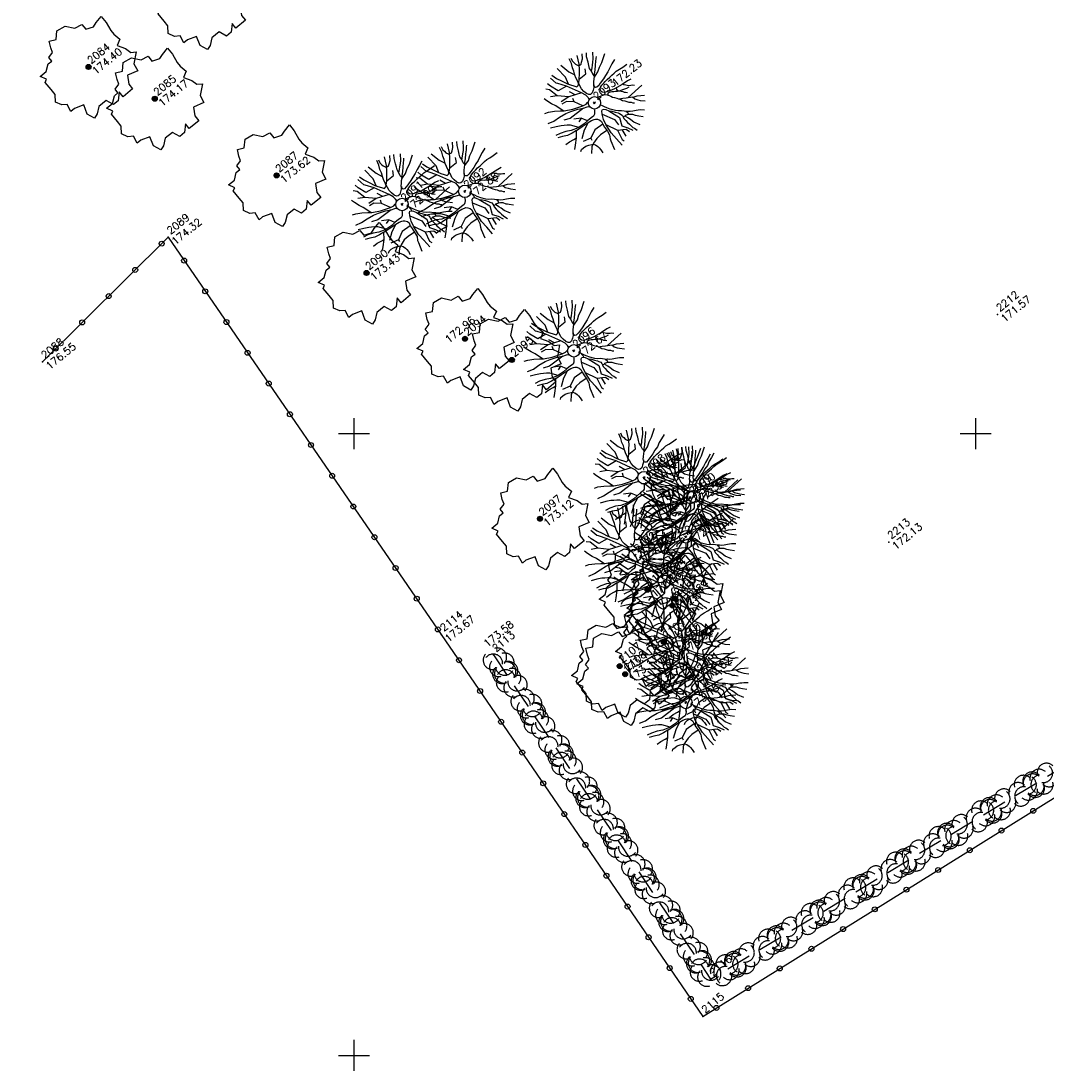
# Model space of a CAD drawing. Header units: feet. Extents: x 529188 to 529675, y 139816 to 140273.
# Tile 24 of 118: x 529362 to 529403, y 139899 to 139942. Entities that reach past the tile are written whole.
import ezdxf
from ezdxf.enums import TextEntityAlignment as Align

# ---------------------------------------------------------------- set-up
doc = ezdxf.new("R2010")
doc.units = ezdxf.units.FT
doc.header["$LTSCALE"] = 2
doc.header["$MEASUREMENT"] = 0
doc.header["$PDSIZE"] = 0.1
doc.linetypes.add('CACHEX2', pattern=[0.75, 0.5, -0.25])
doc.layers.get('0').update_dxf_attribs({"linetype": 'CONTINUOUS'})
for name, color, linetype in [('ARBRES', 70, 'CONTINUOUS'), ('CARROYAGE', 7, 'CONTINUOUS'), ('CLOTURE', 1, 'CONTINUOUS'), ('HAIE', 80, 'CACHEX2'), ('TOPOALT', 3, 'CONTINUOUS'), ('TOPOJIS', 7, 'CONTINUOUS'), ('TOPOJIS-GELE', 7, 'CONTINUOUS'), ('TOPOMAT', 142, 'CONTINUOUS')]:
    doc.layers.add(name, color=color, linetype=linetype)
doc.styles.get("Standard").update_dxf_attribs({"font": 'ROMANS.SHX'})

# ---------------------------------------------------------------- blocks, each defined once
blk = doc.blocks.new('TCPOINT')
at = {"color": 0}
blk.add_point((0, 0), dxfattribs=at)
at = {"layer": 'TOPOALT'}
blk.add_attdef('ALT', text='', height=0.3, dxfattribs=at).set_placement((0.1, -0.1), align=Align.TOP_LEFT)
at = {"layer": 'TOPOMAT'}
blk.add_attdef('MAT', (0.1, 0.1), '', height=0.3, dxfattribs=at)
blk = doc.blocks.new('189')
h = blk.add_hatch()
h.set_pattern_fill('ANSI31', color=256, scale=0.2, style=0)
h.set_pattern_definition([(45, (-527485.07046, -148351.732363), (-0.0176776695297, 0.0176776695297), [])])
edge = h.paths.add_edge_path()
edge.add_arc((0, 0), 0.1, 0, 360)
for p, q in [((-0.685, 1.557), (-0.56, 1.806)), ((-0.56, 1.806), (-0.311, 1.681)), ((-0.311, 1.681), (-0.062, 1.93)), ((-0.062, 1.93), (0.311, 1.868)), ((0.311, 1.868), (0.56, 1.557)), ((-0.996, 1.308), (-0.747, 1.37)), ((-0.996, 1.121), (-0.996, 1.308)), ((-0.747, 1.37), (-0.685, 1.557)), ((0.56, 1.557), (0.872, 1.494)), ((0.872, 1.494), (0.872, 1.245)), ((-1.744, 0.934), (-1.432, 0.934)), ((-1.619, 0.685), (-1.744, 0.934)), ((-1.432, 0.934), (-1.183, 1.121)), ((-1.183, 1.121), (-0.996, 1.121)), ((0.872, 1.245), (1.183, 1.121)), ((1.183, 1.121), (1.37, 1.183)), ((1.37, 1.183), (1.681, 1.245)), ((1.681, 0.934), (1.619, 0.56)), ((1.681, 1.245), (1.681, 0.934)), ((-1.744, 0.623), (-1.619, 0.685)), ((-1.744, 0.249), (-1.744, 0.623)), ((1.619, 0.56), (1.619, 0.374)), ((-1.93, -0.249), (-1.744, 0)), ((-1.744, 0), (-1.744, 0.249)), ((1.681, 0.062), (1.432, -0.062)), ((1.619, 0.374), (1.681, 0.062)), ((-1.806, -0.498), (-1.93, -0.249)), ((1.432, -0.062), (1.619, -0.374)), ((1.619, -0.374), (1.681, -0.623)), ((-1.619, -0.623), (-1.806, -0.498)), ((-1.681, -0.934), (-1.619, -0.623)), ((1.868, -0.747), (1.494, -1.059)), ((1.681, -0.623), (1.868, -0.747)), ((-1.494, -0.934), (-1.681, -0.934)), ((-1.121, -1.059), (-1.494, -0.934)), ((-1.245, -1.432), (-1.121, -1.059)), ((0.996, -1.245), (0.81, -1.557)), ((1.432, -1.37), (0.996, -1.245)), ((1.494, -1.059), (1.432, -1.37)), ((-1.121, -1.744), (-1.245, -1.432)), ((-0.934, -1.681), (-1.121, -1.744)), ((-0.685, -1.494), (-0.934, -1.681)), ((-0.311, -1.494), (-0.685, -1.494)), ((-0.187, -1.806), (-0.311, -1.494)), ((0.311, -1.557), (0.062, -1.806)), ((0.311, -1.806), (0.311, -1.557)), ((0.81, -1.557), (0.81, -1.806)), ((0.062, -1.806), (-0.187, -1.806)), ((0.81, -1.806), (0.311, -1.806))]:
    blk.add_line(p, q)
blk.add_circle((0, 0), 0.1)
blk = doc.blocks.new('190')
for p, q in [((0.052, 0), (-0.052, 0)), ((0, -0.052), (0, 0.052))]:
    blk.add_line(p, q)
for points in [[(-0.44, 1.229), (-0.82, 1.291), (-0.941, 1.636), (-0.968, 1.79)], [(-0.084, 0.235), (-0.076, 0.245), (-0.062, 0.33), (-0.074, 0.466), (-0.144, 0.639), (-0.44, 1.229), (-0.646, 1.539), (-0.688, 1.589), (-0.738, 1.896)], [(-0.619, 1.938), (-0.559, 1.732), (-0.46, 1.523), (-0.354, 1.285), (-0.291, 1.169), (-0.206, 1.053), (-0.142, 0.946), (-0.07, 0.952), (-0.02, 0.98), (0.016, 1.059), (0.061, 1.245), (0.098, 1.367), (0.171, 1.51), (0.208, 1.653), (0.282, 1.81), (0.336, 2.007)], [(-0.329, 1.239), (-0.245, 1.528), (-0.28, 2.015)], [(-0.09, 2.033), (-0.007, 1.626), (0.102, 1.375)], [(0.437, 0.574), (0.37, 0.496), (0.276, 0.425), (0.182, 0.369), (0.097, 0.362), (0.039, 0.398), (-0.01, 0.492), (-0.038, 0.629), (-0.043, 0.765), (-0.014, 0.901), (0.002, 1.001), (0.132, 1.122), (0.27, 1.286), (0.378, 1.415), (0.51, 1.6), (0.67, 1.921)], [(0.405, 1.994), (0.376, 1.859), (0.388, 1.766), (0.396, 1.687), (0.438, 1.6), (0.48, 1.557), (0.566, 1.542), (0.639, 1.591), (0.746, 1.669), (0.873, 1.838)], [(0.686, 0.829), (0.676, 0.931), (0.713, 1.067), (0.728, 1.196), (0.773, 1.303), (0.838, 1.425), (0.926, 1.625), (1.021, 1.76)], [(-1.176, 0.542), (-1.281, 0.892), (-1.358, 1.058), (-1.428, 1.273), (-1.465, 1.412)], [(-0.975, 1.17), (-1.217, 1.309)], [(-0.144, 0.639), (-0.647, 0.843), (-0.975, 1.17), (-1.062, 1.55), (-1.169, 1.665)], [(0.132, 1.122), (0.476, 1.119), (0.579, 1.291)], [(1.723, 0.836), (1.536, 0.765), (1.37, 0.702), (1.204, 0.625), (1.038, 0.576), (0.888, 0.52), (0.686, 0.464), (0.578, 0.437), (0.47, 0.423), (0.428, 0.452), (0.413, 0.495), (0.421, 0.545), (0.45, 0.595), (0.515, 0.666), (0.603, 0.759), (0.675, 0.816), (0.747, 0.901), (0.855, 0.994), (0.993, 1.144), (1.109, 1.257), (1.182, 1.336), (1.239, 1.392)], [(0.655, 0.801), (0.898, 0.871), (1.071, 0.985), (1.258, 1.07), (1.587, 1.273)], [(0.711, 1.062), (0.821, 1.152), (0.894, 1.223), (0.995, 1.308), (1.082, 1.401), (1.24, 1.613)], [(-1.807, 0.935), (-1.668, 0.889), (-1.462, 0.758), (-1.27, 0.62), (-1.148, 0.519), (-0.835, 0.351), (-0.435, 0.198), (-0.292, 0.167), (-0.199, 0.188), (-0.161, 0.191)], [(-0.647, 0.843), (-1.01, 0.877)], [(-0.396, 0.741), (-0.492, 0.981)], [(-1.963, 0.534), (-1.722, 0.466), (-1.45, 0.442), (-1.157, 0.397), (-0.957, 0.331), (-0.679, 0.22), (-0.472, 0.112), (-0.329, 0.06), (-0.249, 0.019)], [(-0.435, 0.198), (-0.613, 0.549), (-0.837, 0.756), (-1.044, 0.791)], [(-0.613, 0.549), (-0.561, 0.687)], [(1.739, -0.191), (1.585, -0.153), (1.326, -0.13), (0.983, -0.076), (0.782, -0.017), (0.653, 0.034), (0.56, 0.071), (0.504, 0.136), (0.497, 0.207), (0.526, 0.272), (0.584, 0.329), (0.678, 0.357), (0.778, 0.377), (0.872, 0.391), (0.994, 0.405), (1.13, 0.41), (1.252, 0.416), (1.374, 0.423), (1.489, 0.429), (1.633, 0.413), (1.798, 0.389), (1.999, 0.38)], [(-1.117, -0.371), (-1.319, -0.081), (-1.419, -0.002), (-1.525, 0.064), (-1.618, 0.137), (-1.796, 0.23), (-2.008, 0.328)], [(-0.472, 0.112), (-1.148, 0.135), (-1.39, 0.239)], [(-0.677, -0.381), (-0.803, -0.141), (-1.062, 0.014)], [(0.239, 0.074), (0.295, 0.074), (0.388, 0.051), (0.459, 0.029), (0.546, -0.015), (0.602, -0.073), (0.645, -0.145), (0.679, -0.217), (0.715, -0.282), (0.758, -0.347), (0.814, -0.42), (0.857, -0.485), (0.906, -0.571), (0.934, -0.636), (0.992, -0.708), (1.041, -0.781), (1.083, -0.86), (1.154, -0.918), (1.19, -0.976), (1.24, -1.019)], [(-0.168, -0.185), (-0.174, -0.214), (-0.224, -0.285), (-0.283, -0.356), (-0.362, -0.391), (-0.491, -0.383), (-0.677, -0.381), (-0.856, -0.393), (-1.143, -0.369), (-1.428, -0.274), (-1.621, -0.158), (-1.842, -0.076), (-2.034, -0.032)], [(-1.8, -0.948), (-1.67, -0.837), (-1.445, -0.632), (-1.264, -0.397), (-1.472, -0.374), (-1.679, -0.329), (-1.851, -0.227), (-2.029, -0.149)], [(-1.264, -0.397), (-0.985, -0.428), (-0.699, -0.452), (-0.542, -0.475), (-0.434, -0.512), (-0.378, -0.534), (-0.328, -0.584), (-0.271, -0.671), (-0.25, -0.757), (-0.288, -0.878), (-0.302, -1.008), (-0.319, -1.208), (-0.349, -1.379), (-0.43, -1.515), (-0.459, -1.601), (-0.565, -1.955)], [(-0.803, -0.141), (-0.975, -0.193)], [(-0.219, -2.023), (-0.23, -1.674), (-0.249, -1.357), (-0.195, -0.963), (-0.143, -0.748), (-0.048, -0.549), (0.025, -0.441), (0.075, -0.413), (0.133, -0.435), (0.182, -0.5), (0.245, -0.615), (0.331, -0.709), (0.409, -0.818), (0.479, -0.912), (0.507, -0.976), (0.543, -1.042), (0.543, -1.107), (0.535, -1.163), (0.52, -1.235), (0.526, -1.35), (0.533, -1.451), (0.546, -1.551), (0.559, -1.651), (0.572, -1.745), (0.601, -1.81), (0.632, -1.934)], [(0.787, -1.087), (0.644, -0.934), (0.545, -0.862), (0.459, -0.775), (0.332, -0.602), (0.261, -0.472), (0.212, -0.378), (0.163, -0.27), (0.127, -0.215)], [(0.622, -0.106), (0.681, -0.045), (0.731, -0.045), (0.832, -0.09), (0.889, -0.14), (0.953, -0.177), (1.017, -0.228), (1.074, -0.257), (1.131, -0.314), (1.174, -0.373), (1.202, -0.423), (1.238, -0.459), (1.294, -0.524)], [(1.46, -0.389), (1.367, -0.367), (1.282, -0.337), (1.21, -0.308), (1.109, -0.286), (1.053, -0.25), (1.038, -0.206), (1.039, -0.156), (1.077, -0.091)], [(1.368, -0.134), (1.384, -0.181), (1.44, -0.239), (1.468, -0.289), (1.526, -0.34), (1.582, -0.383), (1.64, -0.406), (1.698, -0.465)], [(-1.953, -0.569), (-1.767, -0.571), (-1.575, -0.61), (-1.443, -0.63)], [(-0.699, -0.452), (-1.01, -0.589), (-1.304, -0.796)], [(-0.048, -0.549), (0.199, -1.021), (0.182, -1.297)], [(0.245, -0.615), (0.406, -1.09), (0.268, -1.418), (0.406, -1.625), (0.493, -1.832)], [(0.859, -0.488), (1, -0.579), (1.114, -0.659), (1.27, -0.746), (1.385, -0.819), (1.513, -0.87), (1.754, -1.032)], [(1.183, -0.698), (1.926, -0.657)], [(1.328, -0.783), (1.356, -0.905), (1.426, -1.006), (1.483, -1.085), (1.622, -1.229)], [(-1.662, -1.174), (-1.593, -1.125), (-1.479, -1.119), (-1.371, -1.134), (-1.257, -1.171), (-1.143, -1.222), (-1.093, -1.259), (-1.036, -1.338), (-1.009, -1.445), (-1.003, -1.524), (-0.996, -1.624), (-1.016, -1.763)], [(-0.316, -1.172), (-0.62, -1.148), (-0.835, -1.16), (-1.05, -1.229), (-1.201, -1.3), (-1.382, -1.493)], [(-0.288, -0.878), (-0.682, -0.848), (-1.01, -1.004), (-1.338, -0.917)], [(-1.01, -1.004), (-1.027, -1.09)], [(-0.195, -0.963), (0.026, -1.435), (-0.077, -1.849), (-0.043, -1.935)], [(0.863, -1.843), (0.739, -1.603), (0.698, -1.452), (0.669, -1.345), (0.635, -1.243), (0.62, -1.208), (0.534, -1.169)], [(0.625, -1.219), (0.628, -1.193), (0.649, -1.171), (0.692, -1.193), (0.772, -1.223), (0.828, -1.26), (0.893, -1.317), (0.956, -1.426), (1.005, -1.476), (1.056, -1.534), (1.17, -1.665)], [(0.763, -1.219), (0.786, -1.151), (0.765, -1.087), (0.808, -1.087), (0.844, -1.116), (0.901, -1.174), (0.987, -1.225), (1.108, -1.291), (1.18, -1.334), (1.251, -1.378), (1.386, -1.49)], [(0.026, -1.435), (0.32, -1.625), (0.355, -1.78)], [(0.173, -1.53), (0.13, -1.832)]]:
    blk.add_lwpolyline(points)
blk.add_circle((0, 0), 0.25)
blk = doc.blocks.new('RONDCLOT')
at = {"layer": 'CLOTURE'}
blk.add_circle((0, 0), 0.1, dxfattribs=at)
blk = doc.blocks.new('HAIEBASE')
at = {"layer": 'HAIE'}
for centre, start, end in [((-0.223, 0.05), 14.988, 164.4142), ((0.002, 0.141), 14.988, 164.4142), ((0.227, 0.05), 14.988, 164.4142), ((-0.147, -0.129), 50.5983, 200.0244), ((0.078, 0.086), 243.6198, 27.2304), ((-0.23, -0.099), 196.6108, 340.2213), ((0.022, -0.064), 196.6108, 340.2213), ((0.223, -0.099), 196.6108, 340.2213)]:
    blk.add_arc(centre, 0.25, start, end, dxfattribs=at)

msp = doc.modelspace()

# ---------------------------------------------------------------- linework, layer by layer
at = {"layer": 'CARROYAGE'}
for p, q in [((529375, 139924.375), (529375, 139925.625)), ((529400, 139924.375), (529400, 139925.625)), ((529374.375, 139925), (529375.625, 139925)), ((529399.375, 139925), (529400.625, 139925)), ((529375, 139899.375), (529375, 139900.625)), ((529374.375, 139900), (529375.625, 139900))]:
    msp.add_line(p, q, dxfattribs=at)
at = {"layer": 'CLOTURE', "flags": 128}
msp.add_lwpolyline([(529362.472, 139927.89), (529367.525, 139932.895), (529378.511, 139916.928), (529389.023, 139901.571), (529411.382, 139915.478), (529421.775, 139921.998)], dxfattribs=at)
at = {"layer": 'HAIE', "flags": 128}
msp.add_lwpolyline([(529380.607, 139916.103), (529389.339, 139903.068), (529413.315, 139917.502)], dxfattribs=at)

# ---------------------------------------------------------------- block references
at = {"layer": 'ARBRES', "rotation": 39.33073407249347}
for name, p in [('189', (529368.869, 139942.502)), ('189', (529364.327, 139939.745)), ('189', (529366.991, 139938.465)), ('190', (529384.668, 139938.3)), ('189', (529371.889, 139935.383)), ('190', (529379.456, 139934.741)), ('190', (529376.93, 139934.214)), ('189', (529375.505, 139931.462)), ('189', (529379.462, 139928.813)), ('190', (529383.838, 139928.33)), ('189', (529381.349, 139927.965)), ('190', (529386.662, 139923.229)), ('190', (529388.523, 139922.43)), ('190', (529388.672, 139922.477)), ('189', (529382.478, 139921.58)), ('190', (529388.34, 139920.852)), ('190', (529386.301, 139920.106)), ('190', (529387.477, 139919.065)), ('189', (529386.805, 139918.724)), ('189', (529387.91, 139918.365)), ('189', (529387.805, 139918.088)), ('189', (529387.455, 139916.625)), ('190', (529388.082, 139916.44)), ('189', (529385.683, 139915.654)), ('189', (529385.903, 139915.329)), ('190', (529388.837, 139915.272)), ('190', (529388.342, 139914.19))]:
    msp.add_blockref(name, p, dxfattribs=at)
at = {"layer": 'CLOTURE'}
for p, rotation in [((529367.268, 139932.64), 44.7217048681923), ((529368.17, 139931.957), 304.5308581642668), ((529366.202, 139931.584), 44.7217048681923), ((529365.136, 139930.529), 44.7217048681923), ((529369.02, 139930.721), 304.5308581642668), ((529364.07, 139929.473), 44.7217048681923), ((529369.871, 139929.486), 304.5308581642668), ((529363.005, 139928.418), 44.7217048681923), ((529370.721, 139928.25), 304.5308581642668), ((529371.571, 139927.014), 304.5308581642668), ((529372.421, 139925.779), 304.5308581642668), ((529373.272, 139924.543), 304.5308581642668), ((529374.122, 139923.307), 304.5308581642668), ((529374.972, 139922.071), 304.5308581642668), ((529375.823, 139920.836), 304.5308581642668), ((529376.673, 139919.6), 304.5308581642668), ((529377.523, 139918.364), 304.5308581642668), ((529378.373, 139917.128), 304.5308581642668), ((529379.221, 139915.891), 304.3907311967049), ((529380.068, 139914.653), 304.3907311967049), ((529380.916, 139913.415), 304.3907311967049), ((529381.763, 139912.178), 304.3907311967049), ((529382.61, 139910.94), 304.3907311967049), ((529383.457, 139909.702), 304.3907311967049), ((529402.309, 139909.835), 31.8812704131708), ((529401.035, 139909.043), 31.8812704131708), ((529384.305, 139908.464), 304.3907311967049), ((529399.762, 139908.251), 31.8812704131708), ((529385.152, 139907.226), 304.3907311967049), ((529398.488, 139907.458), 31.8812704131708), ((529397.214, 139906.666), 31.8812704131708), ((529385.999, 139905.988), 304.3907311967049), ((529395.941, 139905.874), 31.8812704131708), ((529394.667, 139905.082), 31.8812704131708), ((529386.846, 139904.751), 304.3907311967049), ((529393.393, 139904.289), 31.8812704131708), ((529387.694, 139903.513), 304.3907311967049), ((529392.119, 139903.497), 31.8812704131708), ((529390.846, 139902.705), 31.8812704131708), ((529388.541, 139902.275), 304.3907311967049), ((529389.572, 139901.913), 31.8812704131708)]:
    msp.add_blockref('RONDCLOT', p, dxfattribs=dict(at, rotation=rotation))
at = {"layer": 'HAIE', "xscale": 1.5, "yscale": 1.5, "zscale": 1.5}
for p, rotation in [((529380.886, 139915.688), 303.81546955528), ((529381.275, 139915.106), 123.81546955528), ((529381.999, 139914.026), 303.81546955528), ((529382.388, 139913.444), 123.81546955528), ((529383.112, 139912.364), 303.81546955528), ((529383.501, 139911.783), 123.81546955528), ((529384.225, 139910.703), 303.81546955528), ((529402.028, 139910.707), 31.04829872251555), ((529402.627, 139911.068), 211.0482987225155), ((529384.614, 139910.121), 123.81546955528), ((529400.914, 139910.036), 211.0482987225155), ((529400.314, 139909.675), 31.04829872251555), ((529385.338, 139909.041), 303.81546955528), ((529399.2, 139909.005), 211.0482987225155), ((529398.601, 139908.643), 31.04829872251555), ((529385.727, 139908.459), 123.81546955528), ((529397.487, 139907.973), 211.0482987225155), ((529386.451, 139907.379), 303.81546955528), ((529396.887, 139907.612), 31.04829872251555), ((529395.773, 139906.941), 211.0482987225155), ((529386.84, 139906.798), 123.81546955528), ((529395.174, 139906.58), 31.04829872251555), ((529387.564, 139905.718), 303.81546955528), ((529394.06, 139905.91), 211.0482987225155), ((529393.46, 139905.549), 31.04829872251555), ((529387.953, 139905.136), 123.81546955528), ((529392.346, 139904.878), 211.0482987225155), ((529391.747, 139904.517), 31.04829872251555), ((529388.677, 139904.056), 303.81546955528), ((529389.066, 139903.474), 123.81546955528), ((529390.033, 139903.486), 31.04829872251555), ((529390.633, 139903.847), 211.0482987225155)]:
    msp.add_blockref('HAIEBASE', p, dxfattribs=dict(at, rotation=rotation))
at = {"layer": 'TOPOJIS'}
ref = msp.add_blockref('TCPOINT', (529364.327, 139939.745), dxfattribs=at)
ref.add_attrib('MAT', '2084', (529364.427, 139939.845), dxfattribs={"layer": 'TOPOMAT', "height": 0.3, "rotation": 39.3307})
ref.add_attrib('ALT', '174.40', dxfattribs={"layer": 'TOPOALT', "height": 0.3, "rotation": 39.3307}).set_placement((529364.427, 139939.645), align=Align.TOP_LEFT)
ref = msp.add_blockref('TCPOINT', (529384.668, 139938.3), dxfattribs=at)
ref.add_attrib('MAT', '2093', (529384.768, 139938.4), dxfattribs={"layer": 'TOPOMAT', "height": 0.3, "rotation": 39.3307})
ref.add_attrib('ALT', '172.23', dxfattribs={"layer": 'TOPOALT', "height": 0.3, "rotation": 39.3307}).set_placement((529385.325, 139939.182), align=Align.TOP_LEFT)
ref = msp.add_blockref('TCPOINT', (529366.991, 139938.465), dxfattribs=at)
ref.add_attrib('MAT', '2085', (529367.091, 139938.565), dxfattribs={"layer": 'TOPOMAT', "height": 0.3, "rotation": 39.3307})
ref.add_attrib('ALT', '174.17', dxfattribs={"layer": 'TOPOALT', "height": 0.3, "rotation": 39.3307}).set_placement((529367.091, 139938.365), align=Align.TOP_LEFT)
ref = msp.add_blockref('TCPOINT', (529371.889, 139935.383), dxfattribs=at)
ref.add_attrib('MAT', '2087', (529371.989, 139935.483), dxfattribs={"layer": 'TOPOMAT', "height": 0.3, "rotation": 39.3307})
ref.add_attrib('ALT', '173.62', dxfattribs={"layer": 'TOPOALT', "height": 0.3, "rotation": 39.3307}).set_placement((529371.989, 139935.283), align=Align.TOP_LEFT)
ref = msp.add_blockref('TCPOINT', (529367.525, 139932.895), dxfattribs=at)
ref.add_attrib('MAT', '2089', (529367.625, 139932.995), dxfattribs={"layer": 'TOPOMAT', "height": 0.3, "rotation": 39.3307})
ref.add_attrib('ALT', '174.32', dxfattribs={"layer": 'TOPOALT', "height": 0.3, "rotation": 39.3307}).set_placement((529367.625, 139932.795), align=Align.TOP_LEFT)
ref = msp.add_blockref('TCPOINT', (529375.505, 139931.462), dxfattribs=at)
ref.add_attrib('MAT', '2090', (529375.605, 139931.562), dxfattribs={"layer": 'TOPOMAT', "height": 0.3, "rotation": 39.3307})
ref.add_attrib('ALT', '173.43', dxfattribs={"layer": 'TOPOALT', "height": 0.3, "rotation": 39.3307}).set_placement((529375.605, 139931.362), align=Align.TOP_LEFT)
ref = msp.add_blockref('TCPOINT', (529400.87, 139929.788), dxfattribs=at)
ref.add_attrib('MAT', '2212', (529400.97, 139929.888), dxfattribs={"layer": 'TOPOMAT', "height": 0.3, "rotation": 39.3307})
ref.add_attrib('ALT', '171.57', dxfattribs={"layer": 'TOPOALT', "height": 0.3, "rotation": 39.3307}).set_placement((529400.97, 139929.688), align=Align.TOP_LEFT)
ref = msp.add_blockref('TCPOINT', (529379.462, 139928.813), dxfattribs=at)
ref.add_attrib('MAT', '2094', (529379.562, 139928.913), dxfattribs={"layer": 'TOPOMAT', "height": 0.3, "rotation": 39.3307})
ref.add_attrib('ALT', '172.96', dxfattribs={"layer": 'TOPOALT', "height": 0.3, "rotation": 39.3307}).set_placement((529378.619, 139928.854), align=Align.TOP_LEFT)
ref = msp.add_blockref('TCPOINT', (529381.349, 139927.965), dxfattribs=at)
ref.add_attrib('MAT', '2095', (529381.449, 139928.065), dxfattribs={"layer": 'TOPOMAT', "height": 0.3, "rotation": 39.3307})
ref = msp.add_blockref('TCPOINT', (529362.472, 139927.89), dxfattribs=at)
ref.add_attrib('MAT', '2088', (529362.572, 139927.99), dxfattribs={"layer": 'TOPOMAT', "height": 0.3, "rotation": 39.3307})
ref.add_attrib('ALT', '176.55', dxfattribs={"layer": 'TOPOALT', "height": 0.3, "rotation": 39.3307}).set_placement((529362.572, 139927.79), align=Align.TOP_LEFT)
ref = msp.add_blockref('TCPOINT', (529382.478, 139921.58), dxfattribs=at)
ref.add_attrib('MAT', '2097', (529382.578, 139921.68), dxfattribs={"layer": 'TOPOMAT', "height": 0.3, "rotation": 39.3307})
ref.add_attrib('ALT', '173.12', dxfattribs={"layer": 'TOPOALT', "height": 0.3, "rotation": 39.3307}).set_placement((529382.578, 139921.48), align=Align.TOP_LEFT)
ref = msp.add_blockref('TCPOINT', (529396.5, 139920.643), dxfattribs=at)
ref.add_attrib('MAT', '2213', (529396.6, 139920.743), dxfattribs={"layer": 'TOPOMAT', "height": 0.3, "rotation": 39.3307})
ref.add_attrib('ALT', '172.13', dxfattribs={"layer": 'TOPOALT', "height": 0.3, "rotation": 39.3307}).set_placement((529396.6, 139920.543), align=Align.TOP_LEFT)
ref = msp.add_blockref('TCPOINT', (529378.511, 139916.928), dxfattribs=at)
ref.add_attrib('MAT', '2114', (529378.611, 139917.028), dxfattribs={"layer": 'TOPOMAT', "height": 0.3, "rotation": 39.3307})
ref.add_attrib('ALT', '173.67', dxfattribs={"layer": 'TOPOALT', "height": 0.3, "rotation": 39.3307}).set_placement((529378.611, 139916.828), align=Align.TOP_LEFT)
ref = msp.add_blockref('TCPOINT', (529380.607, 139916.103), dxfattribs=at)
ref.add_attrib('MAT', '2113', (529380.707, 139916.203), dxfattribs={"layer": 'TOPOMAT', "height": 0.3, "rotation": 39.3307})
ref.add_attrib('ALT', '173.58', dxfattribs={"layer": 'TOPOALT', "height": 0.3, "rotation": 39.3307}).set_placement((529380.171, 139916.619), align=Align.TOP_LEFT)
ref = msp.add_blockref('TCPOINT', (529389.339, 139903.068), dxfattribs=at)
ref.add_attrib('MAT', '2116', (529389.439, 139903.168), dxfattribs={"layer": 'TOPOMAT', "height": 0.3, "rotation": 39.3307})
ref = msp.add_blockref('TCPOINT', (529389.023, 139901.571), dxfattribs=at)
ref.add_attrib('MAT', '2115', (529389.123, 139901.671), dxfattribs={"layer": 'TOPOMAT', "height": 0.3, "rotation": 39.3307})
at = {"layer": 'TOPOJIS-GELE'}
ref = msp.add_blockref('TCPOINT', (529379.456, 139934.741), dxfattribs=at)
ref.add_attrib('MAT', '2092', (529379.556, 139934.841), dxfattribs={"layer": 'TOPOMAT', "height": 0.3, "rotation": 39.3307})
ref.add_attrib('ALT', '172.88', dxfattribs={"layer": 'TOPOALT', "height": 0.3, "rotation": 39.3307}).set_placement((529379.556, 139934.641), align=Align.TOP_LEFT)
ref = msp.add_blockref('TCPOINT', (529376.93, 139934.214), dxfattribs=at)
ref.add_attrib('MAT', '2091', (529377.03, 139934.314), dxfattribs={"layer": 'TOPOMAT', "height": 0.3, "rotation": 39.3307})
ref.add_attrib('ALT', '172.99', dxfattribs={"layer": 'TOPOALT', "height": 0.3, "rotation": 39.3307}).set_placement((529377.03, 139934.114), align=Align.TOP_LEFT)
ref = msp.add_blockref('TCPOINT', (529383.838, 139928.33), dxfattribs=at)
ref.add_attrib('MAT', '2096', (529383.938, 139928.43), dxfattribs={"layer": 'TOPOMAT', "height": 0.3, "rotation": 39.3307})
ref.add_attrib('ALT', '172.67', dxfattribs={"layer": 'TOPOALT', "height": 0.3, "rotation": 39.3307}).set_placement((529383.938, 139928.23), align=Align.TOP_LEFT)
ref = msp.add_blockref('TCPOINT', (529386.662, 139923.229), dxfattribs=at)
ref.add_attrib('MAT', '2098', (529386.762, 139923.329), dxfattribs={"layer": 'TOPOMAT', "height": 0.3, "rotation": 39.3307})
ref.add_attrib('ALT', '172.71', dxfattribs={"layer": 'TOPOALT', "height": 0.3, "rotation": 39.3307}).set_placement((529386.762, 139923.129), align=Align.TOP_LEFT)
ref = msp.add_blockref('TCPOINT', (529388.672, 139922.477), dxfattribs=at)
ref.add_attrib('MAT', '2100', (529388.772, 139922.577), dxfattribs={"layer": 'TOPOMAT', "height": 0.3, "rotation": 39.3307})
ref.add_attrib('ALT', '172.56', dxfattribs={"layer": 'TOPOALT', "height": 0.3, "rotation": 39.3307}).set_placement((529388.772, 139922.377), align=Align.TOP_LEFT)
ref = msp.add_blockref('TCPOINT', (529388.523, 139922.43), dxfattribs=at)
ref.add_attrib('MAT', '2099', (529388.623, 139922.53), dxfattribs={"layer": 'TOPOMAT', "height": 0.3, "rotation": 39.3307})
ref.add_attrib('ALT', '172.56', dxfattribs={"layer": 'TOPOALT', "height": 0.3, "rotation": 39.3307}).set_placement((529388.623, 139922.33), align=Align.TOP_LEFT)
ref = msp.add_blockref('TCPOINT', (529388.34, 139920.852), dxfattribs=at)
ref.add_attrib('MAT', '2101', (529388.44, 139920.952), dxfattribs={"layer": 'TOPOMAT', "height": 0.3, "rotation": 39.3307})
ref.add_attrib('ALT', '172.71', dxfattribs={"layer": 'TOPOALT', "height": 0.3, "rotation": 39.3307}).set_placement((529388.44, 139920.752), align=Align.TOP_LEFT)
ref = msp.add_blockref('TCPOINT', (529386.301, 139920.106), dxfattribs=at)
ref.add_attrib('MAT', '2102', (529386.401, 139920.206), dxfattribs={"layer": 'TOPOMAT', "height": 0.3, "rotation": 39.3307})
ref.add_attrib('ALT', '172.90', dxfattribs={"layer": 'TOPOALT', "height": 0.3, "rotation": 39.3307}).set_placement((529386.401, 139920.006), align=Align.TOP_LEFT)
ref = msp.add_blockref('TCPOINT', (529386.805, 139918.724), dxfattribs=at)
ref.add_attrib('MAT', '2103', (529386.905, 139918.824), dxfattribs={"layer": 'TOPOMAT', "height": 0.3, "rotation": 39.3307})
ref.add_attrib('ALT', '172.88', dxfattribs={"layer": 'TOPOALT', "height": 0.3, "rotation": 39.3307}).set_placement((529386.905, 139918.624), align=Align.TOP_LEFT)
ref = msp.add_blockref('TCPOINT', (529387.477, 139919.065), dxfattribs=at)
ref.add_attrib('MAT', '2104', (529387.577, 139919.165), dxfattribs={"layer": 'TOPOMAT', "height": 0.3, "rotation": 39.3307})
ref.add_attrib('ALT', '172.87', dxfattribs={"layer": 'TOPOALT', "height": 0.3, "rotation": 39.3307}).set_placement((529387.577, 139918.965), align=Align.TOP_LEFT)
ref = msp.add_blockref('TCPOINT', (529387.91, 139918.365), dxfattribs=at)
ref.add_attrib('MAT', '2105', (529388.01, 139918.465), dxfattribs={"layer": 'TOPOMAT', "height": 0.3, "rotation": 39.3307})
ref.add_attrib('ALT', '172.84', dxfattribs={"layer": 'TOPOALT', "height": 0.3, "rotation": 39.3307}).set_placement((529388.01, 139918.265), align=Align.TOP_LEFT)
ref = msp.add_blockref('TCPOINT', (529387.805, 139918.088), dxfattribs=at)
ref.add_attrib('MAT', '2106', (529387.905, 139918.188), dxfattribs={"layer": 'TOPOMAT', "height": 0.3, "rotation": 39.3307})
ref.add_attrib('ALT', '172.81', dxfattribs={"layer": 'TOPOALT', "height": 0.3, "rotation": 39.3307}).set_placement((529387.905, 139917.988), align=Align.TOP_LEFT)
ref = msp.add_blockref('TCPOINT', (529387.455, 139916.625), dxfattribs=at)
ref.add_attrib('MAT', '2109', (529387.555, 139916.725), dxfattribs={"layer": 'TOPOMAT', "height": 0.3, "rotation": 39.3307})
ref.add_attrib('ALT', '172.93', dxfattribs={"layer": 'TOPOALT', "height": 0.3, "rotation": 39.3307}).set_placement((529387.555, 139916.525), align=Align.TOP_LEFT)
ref = msp.add_blockref('TCPOINT', (529388.082, 139916.44), dxfattribs=at)
ref.add_attrib('MAT', '2110', (529388.182, 139916.54), dxfattribs={"layer": 'TOPOMAT', "height": 0.3, "rotation": 39.3307})
ref.add_attrib('ALT', '173.00', dxfattribs={"layer": 'TOPOALT', "height": 0.3, "rotation": 39.3307}).set_placement((529388.182, 139916.34), align=Align.TOP_LEFT)
ref = msp.add_blockref('TCPOINT', (529385.683, 139915.654), dxfattribs=at)
ref.add_attrib('MAT', '2107', (529385.783, 139915.754), dxfattribs={"layer": 'TOPOMAT', "height": 0.3, "rotation": 39.3307})
ref.add_attrib('ALT', '173.11', dxfattribs={"layer": 'TOPOALT', "height": 0.3, "rotation": 39.3307}).set_placement((529385.783, 139915.554), align=Align.TOP_LEFT)
ref = msp.add_blockref('TCPOINT', (529385.903, 139915.329), dxfattribs=at)
ref.add_attrib('MAT', '2108', (529386.003, 139915.429), dxfattribs={"layer": 'TOPOMAT', "height": 0.3, "rotation": 39.3307})
ref.add_attrib('ALT', '173.17', dxfattribs={"layer": 'TOPOALT', "height": 0.3, "rotation": 39.3307}).set_placement((529386.003, 139915.229), align=Align.TOP_LEFT)
ref = msp.add_blockref('TCPOINT', (529388.837, 139915.272), dxfattribs=at)
ref.add_attrib('MAT', '2111', (529388.937, 139915.372), dxfattribs={"layer": 'TOPOMAT', "height": 0.3, "rotation": 39.3307})
ref.add_attrib('ALT', '172.82', dxfattribs={"layer": 'TOPOALT', "height": 0.3, "rotation": 39.3307}).set_placement((529388.937, 139915.172), align=Align.TOP_LEFT)
ref = msp.add_blockref('TCPOINT', (529388.342, 139914.19), dxfattribs=at)
ref.add_attrib('MAT', '2112', (529388.442, 139914.29), dxfattribs={"layer": 'TOPOMAT', "height": 0.3, "rotation": 39.3307})
ref.add_attrib('ALT', '173.15', dxfattribs={"layer": 'TOPOALT', "height": 0.3, "rotation": 39.3307}).set_placement((529388.442, 139914.09), align=Align.TOP_LEFT)

doc.saveas('drawing.dxf')
